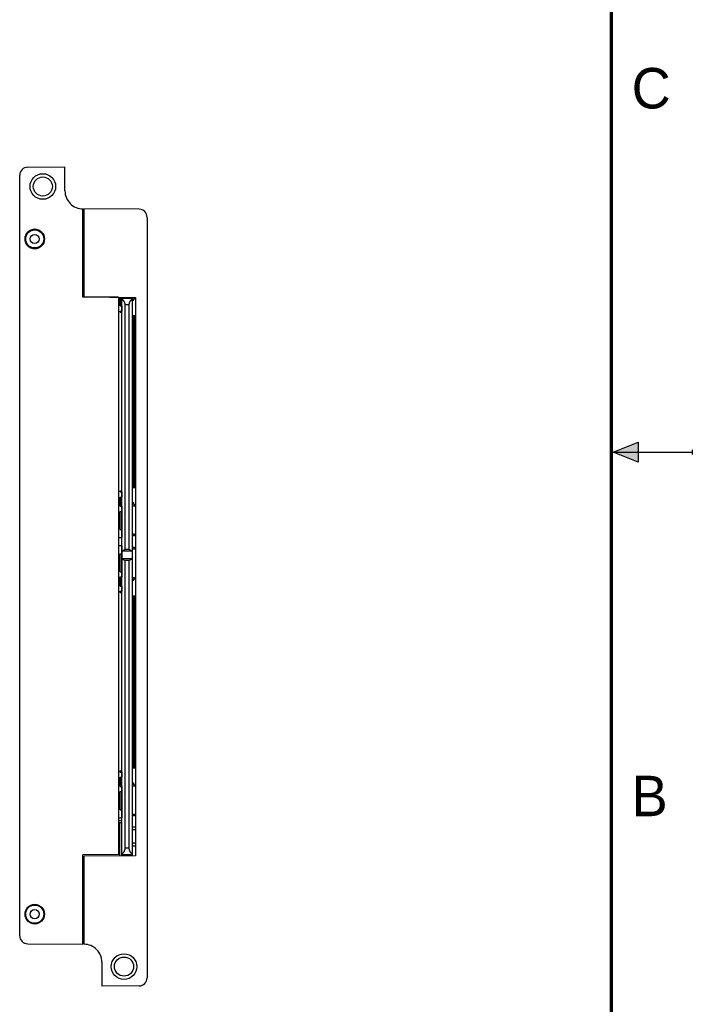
# Model space of a CAD drawing. Header units: inches. Extents: x 0 to 22, y 0 to 17.
# Tile 15 of 16: x 17.8 to 22, y 5.1 to 11.2. Entities that reach past the tile are written whole.
import ezdxf

# ---------------------------------------------------------------- set-up
doc = ezdxf.new("R2010")
doc.units = ezdxf.units.IN
doc.header["$LTSCALE"] = 1.21
doc.header["$MEASUREMENT"] = 0
doc.layers.get('0').update_dxf_attribs({"linetype": 'CONTINUOUS'})
doc.styles.get("Standard").update_dxf_attribs({"font": 'txt', "width": 0.8})

msp = doc.modelspace()

# ---------------------------------------------------------------- hatches: boundary and pattern name
at = {"linetype": 'CONTINUOUS'}
msp.add_hatch(color=2, dxfattribs=at).paths.add_polyline_path([(21.6663, 8.5625), (21.6663, 8.4375), (21.51, 8.5)])

# ---------------------------------------------------------------- linework, layer by layer
at = {"color": 7, "linetype": 'CONTINUOUS'}
for p, q in [((17.8914, 10.2619), (18.1218, 10.2639)), ((18.1218, 10.1149), (18.1218, 10.2639)), ((17.8418, 5.5111), (17.8418, 10.2119)), ((18.2328, 9.4575), (18.2328, 10.0049)), ((18.2388, 10.0049), (18.2388, 9.4601)), ((18.5803, 10.0019), (18.2388, 10.0049)), ((18.2328, 9.9715), (18.2388, 9.9714)), ((18.2388, 9.9715), (18.2358, 9.9715)), ((18.6298, 9.9519), (18.6298, 5.2511)), ((17.8911, 9.8585), (17.8905, 9.8585)), ((17.9792, 9.8585), (17.9786, 9.8585)), ((17.8905, 9.7785), (17.8911, 9.7785)), ((17.9786, 9.7785), (17.9792, 9.7785)), ((18.2328, 9.6115), (18.2388, 9.6115)), ((18.2376, 9.6115), (18.2376, 9.4575)), ((18.2376, 9.4936), (18.2328, 9.4936)), ((18.2376, 9.4735), (18.2328, 9.4735)), ((18.4518, 9.4575), (18.2328, 9.4575)), ((18.2388, 9.4601), (18.5588, 9.4573)), ((18.3951, 9.4587), (18.3951, 9.4575)), ((18.4518, 9.4575), (18.4518, 6.0134)), ((18.464, 9.404), (18.464, 9.4581)), ((18.464, 9.4503), (18.4738, 9.4503)), ((18.4699, 9.4503), (18.4699, 9.404)), ((18.4738, 6.0049), (18.4738, 9.4581)), ((18.5368, 9.451), (18.4738, 9.451)), ((18.5368, 9.4575), (18.5368, 6.0055)), ((18.5368, 9.4405), (18.5478, 9.4405)), ((18.5388, 9.3448), (18.5388, 9.4405)), ((18.5478, 9.4405), (18.5478, 9.4503)), ((18.5478, 9.4503), (18.5588, 9.4503)), ((18.5588, 9.4573), (18.5588, 6.0057)), ((18.464, 9.404), (18.473, 9.404)), ((18.473, 9.404), (18.473, 9.3725)), ((18.4935, 7.8987), (18.4935, 9.411)), ((18.5171, 9.411), (18.4935, 9.411)), ((18.5171, 9.411), (18.5171, 7.8987)), ((18.464, 9.3647), (18.464, 9.3725)), ((18.464, 9.3725), (18.473, 9.3725)), ((18.464, 9.3647), (18.4738, 9.3647)), ((18.4699, 9.3725), (18.4699, 9.3647)), ((18.5368, 9.3448), (18.5557, 9.3448)), ((18.5368, 9.3369), (18.5557, 9.3369)), ((18.5368, 9.329), (18.5557, 9.329)), ((18.5368, 9.3212), (18.5557, 9.3212)), ((18.5368, 9.3133), (18.5557, 9.3133)), ((18.5388, 9.329), (18.5388, 9.3369)), ((18.5388, 9.3133), (18.5388, 9.3212)), ((18.5557, 9.3448), (18.5557, 9.3369)), ((18.5557, 9.329), (18.5557, 9.3212)), ((18.5557, 9.3133), (18.5557, 9.3054)), ((18.5368, 9.3054), (18.5557, 9.3054)), ((18.5368, 9.2975), (18.5557, 9.2975)), ((18.5368, 9.2897), (18.5557, 9.2897)), ((18.5368, 9.2818), (18.5557, 9.2818)), ((18.5368, 9.2739), (18.5557, 9.2739)), ((18.5368, 9.266), (18.5557, 9.266)), ((18.5368, 9.2582), (18.5557, 9.2582)), ((18.5388, 9.2975), (18.5388, 9.3054)), ((18.5388, 9.2818), (18.5388, 9.2897)), ((18.5388, 9.266), (18.5388, 9.2739)), ((18.5388, 9.2503), (18.5388, 9.2582)), ((18.5557, 9.2975), (18.5557, 9.2897)), ((18.5557, 9.2818), (18.5557, 9.2739)), ((18.5557, 9.266), (18.5557, 9.2582)), ((18.5368, 9.2503), (18.5557, 9.2503)), ((18.5368, 9.2424), (18.5557, 9.2424)), ((18.5368, 9.2346), (18.5557, 9.2346)), ((18.5368, 9.2267), (18.5557, 9.2267)), ((18.5368, 9.2188), (18.5557, 9.2188)), ((18.5368, 9.2109), (18.5557, 9.2109)), ((18.5368, 9.2031), (18.5557, 9.2031)), ((18.5368, 9.1952), (18.5557, 9.1952)), ((18.5388, 9.2346), (18.5388, 9.2424)), ((18.5388, 9.2188), (18.5388, 9.2267)), ((18.5388, 9.2031), (18.5388, 9.2109)), ((18.5388, 9.1873), (18.5388, 9.1952)), ((18.5557, 9.2503), (18.5557, 9.2424)), ((18.5557, 9.2346), (18.5557, 9.2267)), ((18.5557, 9.2188), (18.5557, 9.2109)), ((18.5557, 9.2031), (18.5557, 9.1952)), ((18.5368, 9.1873), (18.5557, 9.1873)), ((18.5368, 9.1794), (18.5557, 9.1794)), ((18.5368, 9.1716), (18.5557, 9.1716)), ((18.5368, 9.1637), (18.5557, 9.1637)), ((18.5368, 9.1558), (18.5557, 9.1558)), ((18.5368, 9.1479), (18.5557, 9.1479)), ((18.5368, 9.1401), (18.5557, 9.1401)), ((18.5368, 9.1322), (18.5557, 9.1322)), ((18.5388, 9.1716), (18.5388, 9.1794)), ((18.5388, 9.1558), (18.5388, 9.1637)), ((18.5388, 9.1401), (18.5388, 9.1479)), ((18.5388, 9.1243), (18.5388, 9.1322)), ((18.5557, 9.1873), (18.5557, 9.1794)), ((18.5557, 9.1716), (18.5557, 9.1637)), ((18.5557, 9.1558), (18.5557, 9.1479)), ((18.5557, 9.1401), (18.5557, 9.1322)), ((18.5368, 9.1243), (18.5557, 9.1243)), ((18.5368, 9.1164), (18.5557, 9.1164)), ((18.5368, 9.1086), (18.5557, 9.1086)), ((18.5368, 9.1007), (18.5557, 9.1007)), ((18.5368, 9.0928), (18.5557, 9.0928)), ((18.5368, 9.0849), (18.5557, 9.0849)), ((18.5368, 9.0771), (18.5557, 9.0771)), ((18.5368, 9.0692), (18.5557, 9.0692)), ((18.5388, 9.1086), (18.5388, 9.1164)), ((18.5388, 9.0928), (18.5388, 9.1007)), ((18.5388, 9.0771), (18.5388, 9.0849)), ((18.5388, 9.0613), (18.5388, 9.0692)), ((18.5557, 9.1243), (18.5557, 9.1164)), ((18.5557, 9.1086), (18.5557, 9.1007)), ((18.5557, 9.0928), (18.5557, 9.0849)), ((18.5557, 9.0771), (18.5557, 9.0692)), ((18.5368, 9.0613), (18.5557, 9.0613)), ((18.5368, 9.0534), (18.5557, 9.0534)), ((18.5368, 9.0456), (18.5557, 9.0456)), ((18.5368, 9.0377), (18.5557, 9.0377)), ((18.5368, 9.0298), (18.5557, 9.0298)), ((18.5368, 9.022), (18.5557, 9.022)), ((18.5368, 9.0141), (18.5557, 9.0141)), ((18.5388, 9.0456), (18.5388, 9.0534)), ((18.5388, 9.0298), (18.5388, 9.0377)), ((18.5388, 9.0141), (18.5388, 9.022)), ((18.5557, 9.0613), (18.5557, 9.0534)), ((18.5557, 9.0456), (18.5557, 9.0377)), ((18.5557, 9.0298), (18.5557, 9.022)), ((18.5557, 9.0141), (18.5557, 9.0062)), ((18.5368, 9.0062), (18.5557, 9.0062)), ((18.5368, 8.9983), (18.5557, 8.9983)), ((18.5368, 8.9905), (18.5557, 8.9905)), ((18.5368, 8.9826), (18.5557, 8.9826)), ((18.5368, 8.9747), (18.5557, 8.9747)), ((18.5368, 8.9668), (18.5557, 8.9668)), ((18.5368, 8.959), (18.5557, 8.959)), ((18.5368, 8.9511), (18.5557, 8.9511)), ((18.5388, 8.9983), (18.5388, 9.0062)), ((18.5388, 8.9826), (18.5388, 8.9905)), ((18.5388, 8.9668), (18.5388, 8.9747)), ((18.5388, 8.9511), (18.5388, 8.959)), ((18.5557, 8.9983), (18.5557, 8.9905)), ((18.5557, 8.9826), (18.5557, 8.9747)), ((18.5557, 8.9668), (18.5557, 8.959)), ((18.5557, 8.9511), (18.5557, 8.9432)), ((18.5368, 8.9432), (18.5557, 8.9432)), ((18.5368, 8.9353), (18.5557, 8.9353)), ((18.5368, 8.9275), (18.5557, 8.9275)), ((18.5368, 8.9196), (18.5557, 8.9196)), ((18.5368, 8.9117), (18.5557, 8.9117)), ((18.5368, 8.9038), (18.5557, 8.9038)), ((18.5368, 8.896), (18.5557, 8.896)), ((18.5368, 8.8881), (18.5557, 8.8881)), ((18.5388, 8.9353), (18.5388, 8.9432)), ((18.5388, 8.9196), (18.5388, 8.9275)), ((18.5388, 8.9038), (18.5388, 8.9117)), ((18.5388, 8.8881), (18.5388, 8.896)), ((18.5557, 8.9353), (18.5557, 8.9275)), ((18.5557, 8.9196), (18.5557, 8.9117)), ((18.5557, 8.9038), (18.5557, 8.896)), ((18.5557, 8.8881), (18.5557, 8.8802)), ((18.5368, 8.8802), (18.5557, 8.8802)), ((18.5368, 8.8723), (18.5557, 8.8723)), ((18.5368, 8.8645), (18.5557, 8.8645)), ((18.5368, 8.8566), (18.5557, 8.8566)), ((18.5368, 8.8487), (18.5557, 8.8487)), ((18.5368, 8.8409), (18.5557, 8.8409)), ((18.5368, 8.833), (18.5557, 8.833)), ((18.5388, 8.8723), (18.5388, 8.8802)), ((18.5388, 8.8566), (18.5388, 8.8645)), ((18.5388, 8.8409), (18.5388, 8.8487)), ((18.5388, 8.8251), (18.5388, 8.833)), ((18.5557, 8.8723), (18.5557, 8.8645)), ((18.5557, 8.8566), (18.5557, 8.8487)), ((18.5557, 8.8409), (18.5557, 8.833)), ((18.5368, 8.8251), (18.5557, 8.8251)), ((18.5368, 8.8172), (18.5557, 8.8172)), ((18.5368, 8.8094), (18.5557, 8.8094)), ((18.5368, 8.8015), (18.5557, 8.8015)), ((18.5368, 8.7936), (18.5557, 8.7936)), ((18.5368, 8.7857), (18.5557, 8.7857)), ((18.5368, 8.7779), (18.5557, 8.7779)), ((18.5368, 8.77), (18.5557, 8.77)), ((18.5388, 8.8094), (18.5388, 8.8172)), ((18.5388, 8.7936), (18.5388, 8.8015)), ((18.5388, 8.7779), (18.5388, 8.7857)), ((18.5388, 8.7621), (18.5388, 8.77)), ((18.5557, 8.8251), (18.5557, 8.8172)), ((18.5557, 8.8094), (18.5557, 8.8015)), ((18.5557, 8.7936), (18.5557, 8.7857)), ((18.5557, 8.7779), (18.5557, 8.77)), ((18.5368, 8.7621), (18.5557, 8.7621)), ((18.5368, 8.7542), (18.5557, 8.7542)), ((18.5368, 8.7464), (18.5557, 8.7464)), ((18.5368, 8.7385), (18.5557, 8.7385)), ((18.5368, 8.7306), (18.5557, 8.7306)), ((18.5368, 8.7227), (18.5557, 8.7227)), ((18.5368, 8.7149), (18.5557, 8.7149)), ((18.5368, 8.707), (18.5557, 8.707)), ((18.5388, 8.7464), (18.5388, 8.7542)), ((18.5388, 8.7306), (18.5388, 8.7385)), ((18.5388, 8.7149), (18.5388, 8.7227)), ((18.5388, 8.6991), (18.5388, 8.707)), ((18.5557, 8.7621), (18.5557, 8.7542)), ((18.5557, 8.7464), (18.5557, 8.7385)), ((18.5557, 8.7306), (18.5557, 8.7227)), ((18.5557, 8.7149), (18.5557, 8.707)), ((18.5368, 8.6991), (18.5557, 8.6991)), ((18.5368, 8.6912), (18.5557, 8.6912)), ((18.5368, 8.6834), (18.5557, 8.6834)), ((18.5368, 8.6755), (18.5557, 8.6755)), ((18.5368, 8.6676), (18.5557, 8.6676)), ((18.5368, 8.6597), (18.5557, 8.6597)), ((18.5368, 8.6519), (18.5557, 8.6519)), ((18.5368, 8.644), (18.5557, 8.644)), ((18.5388, 8.6834), (18.5388, 8.6912)), ((18.5388, 8.6676), (18.5388, 8.6755)), ((18.5388, 8.6519), (18.5388, 8.6597)), ((18.5388, 8.6361), (18.5388, 8.644)), ((18.5557, 8.6991), (18.5557, 8.6912)), ((18.5557, 8.6834), (18.5557, 8.6755)), ((18.5557, 8.6676), (18.5557, 8.6597)), ((18.5557, 8.6519), (18.5557, 8.644)), ((18.5368, 8.6361), (18.5557, 8.6361)), ((18.5368, 8.6283), (18.5557, 8.6283)), ((18.5368, 8.6204), (18.5557, 8.6204)), ((18.5368, 8.6125), (18.5557, 8.6125)), ((18.5368, 8.6046), (18.5557, 8.6046)), ((18.5368, 8.5968), (18.5557, 8.5968)), ((18.5368, 8.5889), (18.5557, 8.5889)), ((18.5388, 8.6204), (18.5388, 8.6283)), ((18.5388, 8.6046), (18.5388, 8.6125)), ((18.5388, 8.5889), (18.5388, 8.5968)), ((18.5557, 8.6361), (18.5557, 8.6283)), ((18.5557, 8.6204), (18.5557, 8.6125)), ((18.5557, 8.6046), (18.5557, 8.5968)), ((18.5557, 8.5889), (18.5557, 8.581)), ((18.5368, 8.581), (18.5557, 8.581)), ((18.5368, 8.5731), (18.5557, 8.5731)), ((18.5368, 8.5653), (18.5557, 8.5653)), ((18.5368, 8.5574), (18.5557, 8.5574)), ((18.5368, 8.5495), (18.5557, 8.5495)), ((18.5368, 8.5416), (18.5557, 8.5416)), ((18.5368, 8.5338), (18.5557, 8.5338)), ((18.5368, 8.5259), (18.5557, 8.5259)), ((18.5388, 8.5731), (18.5388, 8.581)), ((18.5388, 8.5574), (18.5388, 8.5653)), ((18.5388, 8.5416), (18.5388, 8.5495)), ((18.5388, 8.5259), (18.5388, 8.5338)), ((18.5557, 8.5731), (18.5557, 8.5653)), ((18.5557, 8.5574), (18.5557, 8.5495)), ((18.5557, 8.5416), (18.5557, 8.5338)), ((18.5557, 8.5259), (18.5557, 8.518)), ((18.5368, 8.518), (18.5557, 8.518)), ((18.5368, 8.5101), (18.5557, 8.5101)), ((18.5368, 8.5023), (18.5557, 8.5023)), ((18.5368, 8.4944), (18.5557, 8.4944)), ((18.5368, 8.4865), (18.5557, 8.4865)), ((18.5368, 8.4786), (18.5557, 8.4786)), ((18.5368, 8.4708), (18.5557, 8.4708)), ((18.5368, 8.4629), (18.5557, 8.4629)), ((18.5388, 8.5101), (18.5388, 8.518)), ((18.5388, 8.4944), (18.5388, 8.5023)), ((18.5388, 8.4786), (18.5388, 8.4865)), ((18.5388, 8.4629), (18.5388, 8.4708)), ((18.5557, 8.5101), (18.5557, 8.5023)), ((18.5557, 8.4944), (18.5557, 8.4865)), ((18.5557, 8.4786), (18.5557, 8.4708)), ((18.5557, 8.4629), (18.5557, 8.455)), ((18.5368, 8.455), (18.5557, 8.455)), ((18.5368, 8.4472), (18.5557, 8.4472)), ((18.5368, 8.4393), (18.5557, 8.4393)), ((18.5368, 8.4314), (18.5557, 8.4314)), ((18.5368, 8.4235), (18.5557, 8.4235)), ((18.5368, 8.4157), (18.5557, 8.4157)), ((18.5368, 8.4078), (18.5557, 8.4078)), ((18.5368, 8.3999), (18.5557, 8.3999)), ((18.5388, 8.4472), (18.5388, 8.455)), ((18.5388, 8.4314), (18.5388, 8.4393)), ((18.5388, 8.4157), (18.5388, 8.4235)), ((18.5388, 8.3999), (18.5388, 8.4078)), ((18.5557, 8.4472), (18.5557, 8.4393)), ((18.5557, 8.4314), (18.5557, 8.4235)), ((18.5557, 8.4157), (18.5557, 8.4078)), ((18.5557, 8.3999), (18.5557, 8.392)), ((18.5368, 8.392), (18.5557, 8.392)), ((18.5368, 8.3842), (18.5557, 8.3842)), ((18.5368, 8.3763), (18.5557, 8.3763)), ((18.5368, 8.3684), (18.5557, 8.3684)), ((18.5368, 8.3605), (18.5557, 8.3605)), ((18.5368, 8.3527), (18.5557, 8.3527)), ((18.5368, 8.3448), (18.5557, 8.3448)), ((18.5388, 8.3842), (18.5388, 8.392)), ((18.5388, 8.3684), (18.5388, 8.3763)), ((18.5388, 8.3527), (18.5388, 8.3605)), ((18.5388, 8.3369), (18.5388, 8.3448)), ((18.5557, 8.3842), (18.5557, 8.3763)), ((18.5557, 8.3684), (18.5557, 8.3605)), ((18.5557, 8.3527), (18.5557, 8.3448)), ((18.5368, 8.3369), (18.5557, 8.3369)), ((18.5368, 8.329), (18.5557, 8.329)), ((18.5368, 8.3212), (18.5557, 8.3212)), ((18.5368, 8.3133), (18.5557, 8.3133)), ((18.5368, 8.3054), (18.5557, 8.3054)), ((18.5368, 8.2975), (18.5557, 8.2975)), ((18.5368, 8.2897), (18.5557, 8.2897)), ((18.5368, 8.2818), (18.5557, 8.2818)), ((18.5388, 8.3212), (18.5388, 8.329)), ((18.5388, 8.3054), (18.5388, 8.3133)), ((18.5388, 8.2897), (18.5388, 8.2975)), ((18.5388, 8.1865), (18.5388, 8.2818)), ((18.5557, 8.3369), (18.5557, 8.329)), ((18.5557, 8.3212), (18.5557, 8.3133)), ((18.5557, 8.3054), (18.5557, 8.2975)), ((18.5557, 8.2897), (18.5557, 8.2818)), ((18.464, 8.2544), (18.464, 8.2623)), ((18.464, 8.2623), (18.4738, 8.2623)), ((18.464, 8.2544), (18.473, 8.2544)), ((18.464, 8.1659), (18.464, 8.2229)), ((18.464, 8.2229), (18.473, 8.2229)), ((18.4699, 8.2623), (18.4699, 8.2544)), ((18.4699, 8.2229), (18.4699, 8.1767)), ((18.473, 8.2544), (18.473, 8.2229)), ((18.464, 8.1767), (18.4738, 8.1767)), ((18.464, 8.1659), (18.4738, 8.1659)), ((18.473, 8.1659), (18.473, 7.9729)), ((18.5478, 8.1865), (18.5368, 8.1865)), ((18.5368, 8.1688), (18.5588, 8.1688)), ((18.5388, 7.9936), (18.5388, 8.1688)), ((18.5478, 8.1767), (18.5478, 8.1865)), ((18.5478, 8.1767), (18.5588, 8.1767)), ((18.464, 8.0222), (18.464, 8.1344)), ((18.464, 8.1344), (18.473, 8.1344)), ((18.464, 8.0222), (18.4738, 8.0222)), ((18.4738, 7.9838), (18.473, 7.9838)), ((18.5522, 7.9936), (18.5368, 7.9936)), ((18.5522, 7.9838), (18.5368, 7.9838)), ((18.5388, 7.9112), (18.5388, 7.9838)), ((18.5501, 7.9936), (18.5501, 7.9838)), ((18.5522, 7.9936), (18.5522, 7.9838)), ((18.4518, 7.9729), (18.4738, 7.9729)), ((18.4738, 7.922), (18.4518, 7.922)), ((18.473, 7.922), (18.473, 7.7291)), ((18.464, 7.8728), (18.4738, 7.8728)), ((18.464, 7.7606), (18.464, 7.8728)), ((18.4738, 7.9112), (18.473, 7.9112)), ((18.5368, 7.8876), (18.4738, 7.8876)), ((18.4935, 7.8987), (18.4742, 7.8876)), ((18.5171, 7.8987), (18.4935, 7.8987)), ((18.5364, 7.8876), (18.5171, 7.8987)), ((18.5522, 7.9112), (18.5368, 7.9112)), ((18.5522, 7.9014), (18.5368, 7.9014)), ((18.5388, 7.7262), (18.5388, 7.9014)), ((18.5501, 7.9014), (18.5501, 7.9112)), ((18.5522, 7.9112), (18.5522, 7.9014)), ((18.5364, 7.8411), (18.4742, 7.8411)), ((18.4742, 7.8411), (18.4935, 7.83)), ((18.5171, 7.83), (18.4935, 7.83)), ((18.4935, 6.052), (18.4935, 7.83)), ((18.5171, 7.83), (18.5364, 7.8411)), ((18.5171, 7.83), (18.5171, 6.052)), ((18.464, 7.7606), (18.473, 7.7606)), ((18.464, 7.7291), (18.4738, 7.7291)), ((18.464, 7.672), (18.464, 7.7291)), ((18.464, 7.7183), (18.4738, 7.7183)), ((18.464, 7.672), (18.473, 7.672)), ((18.4699, 7.7183), (18.4699, 7.672)), ((18.473, 7.672), (18.473, 7.6405)), ((18.5368, 7.7262), (18.5588, 7.7262)), ((18.5368, 7.7085), (18.5478, 7.7085)), ((18.5388, 7.6128), (18.5388, 7.7085)), ((18.5478, 7.7183), (18.5588, 7.7183)), ((18.5478, 7.7085), (18.5478, 7.7183)), ((18.464, 7.6405), (18.473, 7.6405)), ((18.464, 7.6327), (18.464, 7.6405)), ((18.464, 7.6327), (18.4738, 7.6327)), ((18.4699, 7.6405), (18.4699, 7.6327)), ((18.5368, 7.6128), (18.5557, 7.6128)), ((18.5557, 7.6128), (18.5557, 7.6049)), ((18.5368, 7.6049), (18.5557, 7.6049)), ((18.5368, 7.597), (18.5557, 7.597)), ((18.5368, 7.5892), (18.5557, 7.5892)), ((18.5368, 7.5813), (18.5557, 7.5813)), ((18.5368, 7.5734), (18.5557, 7.5734)), ((18.5368, 7.5655), (18.5557, 7.5655)), ((18.5368, 7.5577), (18.5557, 7.5577)), ((18.5368, 7.5498), (18.5557, 7.5498)), ((18.5388, 7.597), (18.5388, 7.6049)), ((18.5388, 7.5813), (18.5388, 7.5892)), ((18.5388, 7.5655), (18.5388, 7.5734)), ((18.5388, 7.5498), (18.5388, 7.5577)), ((18.5557, 7.597), (18.5557, 7.5892)), ((18.5557, 7.5813), (18.5557, 7.5734)), ((18.5557, 7.5655), (18.5557, 7.5577)), ((18.5557, 7.5498), (18.5557, 7.5419)), ((18.5368, 7.5419), (18.5557, 7.5419)), ((18.5368, 7.534), (18.5557, 7.534)), ((18.5368, 7.5262), (18.5557, 7.5262)), ((18.5368, 7.5183), (18.5557, 7.5183)), ((18.5368, 7.5104), (18.5557, 7.5104)), ((18.5368, 7.5026), (18.5557, 7.5026)), ((18.5368, 7.4947), (18.5557, 7.4947)), ((18.5368, 7.4868), (18.5557, 7.4868)), ((18.5388, 7.534), (18.5388, 7.5419)), ((18.5388, 7.5183), (18.5388, 7.5262)), ((18.5388, 7.5026), (18.5388, 7.5104)), ((18.5388, 7.4868), (18.5388, 7.4947)), ((18.5557, 7.534), (18.5557, 7.5262)), ((18.5557, 7.5183), (18.5557, 7.5104)), ((18.5557, 7.5026), (18.5557, 7.4947)), ((18.5557, 7.4868), (18.5557, 7.4789)), ((18.5368, 7.4789), (18.5557, 7.4789)), ((18.5368, 7.4711), (18.5557, 7.4711)), ((18.5368, 7.4632), (18.5557, 7.4632)), ((18.5368, 7.4553), (18.5557, 7.4553)), ((18.5368, 7.4474), (18.5557, 7.4474)), ((18.5368, 7.4396), (18.5557, 7.4396)), ((18.5368, 7.4317), (18.5557, 7.4317)), ((18.5388, 7.4711), (18.5388, 7.4789)), ((18.5388, 7.4553), (18.5388, 7.4632)), ((18.5388, 7.4396), (18.5388, 7.4474)), ((18.5388, 7.4238), (18.5388, 7.4317)), ((18.5557, 7.4711), (18.5557, 7.4632)), ((18.5557, 7.4553), (18.5557, 7.4474)), ((18.5557, 7.4396), (18.5557, 7.4317)), ((18.5368, 7.4238), (18.5557, 7.4238)), ((18.5368, 7.4159), (18.5557, 7.4159)), ((18.5368, 7.4081), (18.5557, 7.4081)), ((18.5368, 7.4002), (18.5557, 7.4002)), ((18.5368, 7.3923), (18.5557, 7.3923)), ((18.5368, 7.3844), (18.5557, 7.3844)), ((18.5368, 7.3766), (18.5557, 7.3766)), ((18.5368, 7.3687), (18.5557, 7.3687)), ((18.5388, 7.4081), (18.5388, 7.4159)), ((18.5388, 7.3923), (18.5388, 7.4002)), ((18.5388, 7.3766), (18.5388, 7.3844)), ((18.5388, 7.3608), (18.5388, 7.3687)), ((18.5557, 7.4238), (18.5557, 7.4159)), ((18.5557, 7.4081), (18.5557, 7.4002)), ((18.5557, 7.3923), (18.5557, 7.3844)), ((18.5557, 7.3766), (18.5557, 7.3687)), ((18.5368, 7.3608), (18.5557, 7.3608)), ((18.5368, 7.3529), (18.5557, 7.3529)), ((18.5368, 7.3451), (18.5557, 7.3451)), ((18.5368, 7.3372), (18.5557, 7.3372)), ((18.5368, 7.3293), (18.5557, 7.3293)), ((18.5368, 7.3214), (18.5557, 7.3214)), ((18.5368, 7.3136), (18.5557, 7.3136)), ((18.5368, 7.3057), (18.5557, 7.3057)), ((18.5388, 7.3451), (18.5388, 7.3529)), ((18.5388, 7.3293), (18.5388, 7.3372)), ((18.5388, 7.3136), (18.5388, 7.3214)), ((18.5388, 7.2978), (18.5388, 7.3057)), ((18.5557, 7.3608), (18.5557, 7.3529)), ((18.5557, 7.3451), (18.5557, 7.3372)), ((18.5557, 7.3293), (18.5557, 7.3214)), ((18.5557, 7.3136), (18.5557, 7.3057)), ((18.5368, 7.2978), (18.5557, 7.2978)), ((18.5368, 7.29), (18.5557, 7.29)), ((18.5368, 7.2821), (18.5557, 7.2821)), ((18.5368, 7.2742), (18.5557, 7.2742)), ((18.5368, 7.2663), (18.5557, 7.2663)), ((18.5368, 7.2585), (18.5557, 7.2585)), ((18.5368, 7.2506), (18.5557, 7.2506)), ((18.5388, 7.2821), (18.5388, 7.29)), ((18.5388, 7.2663), (18.5388, 7.2742)), ((18.5388, 7.2506), (18.5388, 7.2585)), ((18.5557, 7.2978), (18.5557, 7.29)), ((18.5557, 7.2821), (18.5557, 7.2742)), ((18.5557, 7.2663), (18.5557, 7.2585)), ((18.5557, 7.2506), (18.5557, 7.2427)), ((18.5368, 7.2427), (18.5557, 7.2427)), ((18.5368, 7.2348), (18.5557, 7.2348)), ((18.5368, 7.227), (18.5557, 7.227)), ((18.5368, 7.2191), (18.5557, 7.2191)), ((18.5368, 7.2112), (18.5557, 7.2112)), ((18.5368, 7.2033), (18.5557, 7.2033)), ((18.5368, 7.1955), (18.5557, 7.1955)), ((18.5368, 7.1876), (18.5557, 7.1876)), ((18.5388, 7.2348), (18.5388, 7.2427)), ((18.5388, 7.2191), (18.5388, 7.227)), ((18.5388, 7.2033), (18.5388, 7.2112)), ((18.5388, 7.1876), (18.5388, 7.1955)), ((18.5557, 7.2348), (18.5557, 7.227)), ((18.5557, 7.2191), (18.5557, 7.2112)), ((18.5557, 7.2033), (18.5557, 7.1955)), ((18.5557, 7.1876), (18.5557, 7.1797)), ((18.5368, 7.1797), (18.5557, 7.1797)), ((18.5368, 7.1718), (18.5557, 7.1718)), ((18.5368, 7.164), (18.5557, 7.164)), ((18.5368, 7.1561), (18.5557, 7.1561)), ((18.5368, 7.1482), (18.5557, 7.1482)), ((18.5368, 7.1403), (18.5557, 7.1403)), ((18.5368, 7.1325), (18.5557, 7.1325)), ((18.5368, 7.1246), (18.5557, 7.1246)), ((18.5388, 7.1718), (18.5388, 7.1797)), ((18.5388, 7.1561), (18.5388, 7.164)), ((18.5388, 7.1403), (18.5388, 7.1482)), ((18.5388, 7.1246), (18.5388, 7.1325)), ((18.5557, 7.1718), (18.5557, 7.164)), ((18.5557, 7.1561), (18.5557, 7.1482)), ((18.5557, 7.1403), (18.5557, 7.1325)), ((18.5557, 7.1246), (18.5557, 7.1167)), ((18.5368, 7.1167), (18.5557, 7.1167)), ((18.5368, 7.1089), (18.5557, 7.1089)), ((18.5368, 7.101), (18.5557, 7.101)), ((18.5368, 7.0931), (18.5557, 7.0931)), ((18.5368, 7.0852), (18.5557, 7.0852)), ((18.5368, 7.0774), (18.5557, 7.0774)), ((18.5368, 7.0695), (18.5557, 7.0695)), ((18.5368, 7.0616), (18.5557, 7.0616)), ((18.5388, 7.1089), (18.5388, 7.1167)), ((18.5388, 7.0931), (18.5388, 7.101)), ((18.5388, 7.0774), (18.5388, 7.0852)), ((18.5388, 7.0616), (18.5388, 7.0695)), ((18.5557, 7.1089), (18.5557, 7.101)), ((18.5557, 7.0931), (18.5557, 7.0852)), ((18.5557, 7.0774), (18.5557, 7.0695)), ((18.5557, 7.0616), (18.5557, 7.0537)), ((18.5368, 7.0537), (18.5557, 7.0537)), ((18.5368, 7.0459), (18.5557, 7.0459)), ((18.5368, 7.038), (18.5557, 7.038)), ((18.5368, 7.0301), (18.5557, 7.0301)), ((18.5368, 7.0222), (18.5557, 7.0222)), ((18.5368, 7.0144), (18.5557, 7.0144)), ((18.5368, 7.0065), (18.5557, 7.0065)), ((18.5388, 7.0459), (18.5388, 7.0537)), ((18.5388, 7.0301), (18.5388, 7.038)), ((18.5388, 7.0144), (18.5388, 7.0222)), ((18.5388, 6.9986), (18.5388, 7.0065)), ((18.5557, 7.0459), (18.5557, 7.038)), ((18.5557, 7.0301), (18.5557, 7.0222)), ((18.5557, 7.0144), (18.5557, 7.0065)), ((18.5368, 6.9986), (18.5557, 6.9986)), ((18.5368, 6.9907), (18.5557, 6.9907)), ((18.5368, 6.9829), (18.5557, 6.9829)), ((18.5368, 6.975), (18.5557, 6.975)), ((18.5368, 6.9671), (18.5557, 6.9671)), ((18.5368, 6.9592), (18.5557, 6.9592)), ((18.5368, 6.9514), (18.5557, 6.9514)), ((18.5368, 6.9435), (18.5557, 6.9435)), ((18.5388, 6.9829), (18.5388, 6.9907)), ((18.5388, 6.9671), (18.5388, 6.975)), ((18.5388, 6.9514), (18.5388, 6.9592)), ((18.5388, 6.9356), (18.5388, 6.9435)), ((18.5557, 6.9986), (18.5557, 6.9907)), ((18.5557, 6.9829), (18.5557, 6.975)), ((18.5557, 6.9671), (18.5557, 6.9592)), ((18.5557, 6.9514), (18.5557, 6.9435)), ((18.5368, 6.9356), (18.5557, 6.9356)), ((18.5368, 6.9277), (18.5557, 6.9277)), ((18.5368, 6.9199), (18.5557, 6.9199)), ((18.5368, 6.912), (18.5557, 6.912)), ((18.5368, 6.9041), (18.5557, 6.9041)), ((18.5368, 6.8963), (18.5557, 6.8963)), ((18.5368, 6.8884), (18.5557, 6.8884)), ((18.5368, 6.8805), (18.5557, 6.8805)), ((18.5388, 6.9199), (18.5388, 6.9277)), ((18.5388, 6.9041), (18.5388, 6.912)), ((18.5388, 6.8884), (18.5388, 6.8963)), ((18.5388, 6.8726), (18.5388, 6.8805)), ((18.5557, 6.9356), (18.5557, 6.9277)), ((18.5557, 6.9199), (18.5557, 6.912)), ((18.5557, 6.9041), (18.5557, 6.8963)), ((18.5557, 6.8884), (18.5557, 6.8805)), ((18.5368, 6.8726), (18.5557, 6.8726)), ((18.5368, 6.8648), (18.5557, 6.8648)), ((18.5368, 6.8569), (18.5557, 6.8569)), ((18.5368, 6.849), (18.5557, 6.849)), ((18.5368, 6.8411), (18.5557, 6.8411)), ((18.5368, 6.8333), (18.5557, 6.8333)), ((18.5368, 6.8254), (18.5557, 6.8254)), ((18.5368, 6.8175), (18.5557, 6.8175)), ((18.5388, 6.8569), (18.5388, 6.8648)), ((18.5388, 6.8411), (18.5388, 6.849)), ((18.5388, 6.8254), (18.5388, 6.8333)), ((18.5388, 6.8096), (18.5388, 6.8175)), ((18.5557, 6.8726), (18.5557, 6.8648)), ((18.5557, 6.8569), (18.5557, 6.849)), ((18.5557, 6.8411), (18.5557, 6.8333)), ((18.5557, 6.8254), (18.5557, 6.8175)), ((18.5368, 6.8096), (18.5557, 6.8096)), ((18.5368, 6.8018), (18.5557, 6.8018)), ((18.5368, 6.7939), (18.5557, 6.7939)), ((18.5368, 6.786), (18.5557, 6.786)), ((18.5368, 6.7781), (18.5557, 6.7781)), ((18.5368, 6.7703), (18.5557, 6.7703)), ((18.5368, 6.7624), (18.5557, 6.7624)), ((18.5388, 6.7939), (18.5388, 6.8018)), ((18.5388, 6.7781), (18.5388, 6.786)), ((18.5388, 6.7624), (18.5388, 6.7703)), ((18.5557, 6.8096), (18.5557, 6.8018)), ((18.5557, 6.7939), (18.5557, 6.786)), ((18.5557, 6.7781), (18.5557, 6.7703)), ((18.5557, 6.7624), (18.5557, 6.7545)), ((18.5368, 6.7545), (18.5557, 6.7545)), ((18.5368, 6.7466), (18.5557, 6.7466)), ((18.5368, 6.7388), (18.5557, 6.7388)), ((18.5368, 6.7309), (18.5557, 6.7309)), ((18.5368, 6.723), (18.5557, 6.723)), ((18.5368, 6.7152), (18.5557, 6.7152)), ((18.5368, 6.7073), (18.5557, 6.7073)), ((18.5368, 6.6994), (18.5557, 6.6994)), ((18.5388, 6.7466), (18.5388, 6.7545)), ((18.5388, 6.7309), (18.5388, 6.7388)), ((18.5388, 6.7152), (18.5388, 6.723)), ((18.5388, 6.6994), (18.5388, 6.7073)), ((18.5557, 6.7466), (18.5557, 6.7388)), ((18.5557, 6.7309), (18.5557, 6.723)), ((18.5557, 6.7152), (18.5557, 6.7073)), ((18.5557, 6.6994), (18.5557, 6.6915)), ((18.5368, 6.6915), (18.5557, 6.6915)), ((18.5368, 6.6837), (18.5557, 6.6837)), ((18.5368, 6.6758), (18.5557, 6.6758)), ((18.5368, 6.6679), (18.5557, 6.6679)), ((18.5368, 6.66), (18.5557, 6.66)), ((18.5368, 6.6522), (18.5557, 6.6522)), ((18.5368, 6.6443), (18.5557, 6.6443)), ((18.5368, 6.6364), (18.5557, 6.6364)), ((18.5388, 6.6837), (18.5388, 6.6915)), ((18.5388, 6.6679), (18.5388, 6.6758)), ((18.5388, 6.6522), (18.5388, 6.66)), ((18.5388, 6.6364), (18.5388, 6.6443)), ((18.5557, 6.6837), (18.5557, 6.6758)), ((18.5557, 6.6679), (18.5557, 6.66)), ((18.5557, 6.6522), (18.5557, 6.6443)), ((18.5557, 6.6364), (18.5557, 6.6285)), ((18.5368, 6.6285), (18.5557, 6.6285)), ((18.5368, 6.6207), (18.5557, 6.6207)), ((18.5368, 6.6128), (18.5557, 6.6128)), ((18.5368, 6.6049), (18.5557, 6.6049)), ((18.5368, 6.597), (18.5557, 6.597)), ((18.5368, 6.5892), (18.5557, 6.5892)), ((18.5368, 6.5813), (18.5557, 6.5813)), ((18.5368, 6.5734), (18.5557, 6.5734)), ((18.5388, 6.6207), (18.5388, 6.6285)), ((18.5388, 6.6049), (18.5388, 6.6128)), ((18.5388, 6.5892), (18.5388, 6.597)), ((18.5388, 6.5734), (18.5388, 6.5813)), ((18.5557, 6.6207), (18.5557, 6.6128)), ((18.5557, 6.6049), (18.5557, 6.597)), ((18.5557, 6.5892), (18.5557, 6.5813)), ((18.5557, 6.5734), (18.5557, 6.5655)), ((18.464, 6.5303), (18.4738, 6.5303)), ((18.464, 6.5224), (18.464, 6.5303)), ((18.464, 6.5224), (18.473, 6.5224)), ((18.4699, 6.5303), (18.4699, 6.5224)), ((18.473, 6.5224), (18.473, 6.4909)), ((18.5368, 6.5655), (18.5557, 6.5655)), ((18.5368, 6.5577), (18.5557, 6.5577)), ((18.5368, 6.5498), (18.5557, 6.5498)), ((18.5388, 6.5577), (18.5388, 6.5655)), ((18.5388, 6.4545), (18.5388, 6.5498)), ((18.5557, 6.5577), (18.5557, 6.5498)), ((18.464, 6.4909), (18.473, 6.4909)), ((18.464, 6.4339), (18.464, 6.4909)), ((18.4699, 6.4909), (18.4699, 6.4447)), ((18.5478, 6.4545), (18.5368, 6.4545)), ((18.5478, 6.4447), (18.5478, 6.4545)), ((18.464, 6.4447), (18.4738, 6.4447)), ((18.464, 6.4339), (18.4738, 6.4339)), ((18.464, 6.4024), (18.473, 6.4024)), ((18.464, 6.2902), (18.464, 6.4024)), ((18.473, 6.4339), (18.473, 6.2409)), ((18.5368, 6.4368), (18.5588, 6.4368)), ((18.5388, 6.2616), (18.5388, 6.4368)), ((18.5478, 6.4447), (18.5588, 6.4447)), ((18.464, 6.2902), (18.4738, 6.2902)), ((18.4518, 6.2409), (18.4738, 6.2409)), ((18.4518, 6.2235), (18.4738, 6.2235)), ((18.4518, 6.2104), (18.4738, 6.2104)), ((18.4581, 6.2104), (18.4581, 6.0048)), ((18.4738, 6.2518), (18.473, 6.2518)), ((18.5522, 6.2616), (18.5368, 6.2616)), ((18.5522, 6.2518), (18.5368, 6.2518)), ((18.5388, 6.1848), (18.5388, 6.2518)), ((18.5501, 6.2616), (18.5501, 6.2518)), ((18.5522, 6.2616), (18.5522, 6.2518)), ((18.5368, 6.1848), (18.5588, 6.1848)), ((18.5588, 6.1651), (18.5368, 6.1651)), ((18.5388, 6.0848), (18.5388, 6.1651)), ((18.5171, 6.052), (18.4935, 6.052)), ((18.5368, 6.0848), (18.5588, 6.0848)), ((18.5588, 6.0651), (18.5368, 6.0651)), ((18.5388, 6.0055), (18.5388, 6.0651)), ((18.4518, 6.0134), (18.2328, 6.0115)), ((18.2328, 5.4581), (18.2328, 6.0115)), ((18.5588, 6.0057), (18.2388, 6.0029)), ((18.2388, 6.0029), (18.2388, 5.4581)), ((18.5368, 6.012), (18.4738, 6.012)), ((18.2388, 5.8515), (18.2328, 5.8515)), ((17.8911, 5.6845), (17.8905, 5.6845)), ((17.9792, 5.6845), (17.9786, 5.6845)), ((17.8905, 5.6045), (17.8911, 5.6045)), ((17.9786, 5.6045), (17.9792, 5.6045)), ((18.2328, 5.4915), (18.2358, 5.4915)), ((18.2388, 5.4915), (18.2328, 5.4915)), ((17.8914, 5.4611), (18.2328, 5.4581)), ((18.3498, 5.3481), (18.3498, 5.199)), ((18.5803, 5.2011), (18.3498, 5.199))]:
    msp.add_line(p, q, dxfattribs=at)
at = {"color": 2, "linetype": 'CONTINUOUS'}
for p, q in [((21.51, 8.5), (21.6663, 8.5625)), ((21.6663, 8.5625), (21.6663, 8.4375)), ((21.51, 8.5), (22, 8.5)), ((21.6663, 8.4375), (21.51, 8.5)), ((22, 8.515), (22, 8.485))]:
    msp.add_line(p, q, dxfattribs=at)
at = {"color": 7, "linetype": 'CONTINUOUS', "const_width": 0.02}
msp.add_lwpolyline([(21.5, 0.5), (21.5, 16.5)], dxfattribs=at)
at = {"color": 7, "linetype": 'CONTINUOUS'}
for centre, radius in [((17.9848, 10.1425), 0.0791), ((17.9848, 10.1425), 0.0591), ((17.9348, 9.8185), 0.06), ((17.9348, 9.8185), 0.056), ((17.9348, 9.8185), 0.028), ((17.9348, 5.6445), 0.06), ((17.9348, 5.6445), 0.056), ((17.9348, 5.6445), 0.028), ((18.4868, 5.3205), 0.0791), ((18.4868, 5.3205), 0.0591)]:
    msp.add_circle(centre, radius, dxfattribs=at)
for centre, radius, start, end in [((17.8918, 10.2119), 0.05, 90.5, 180), ((18.2318, 10.1149), 0.11, 180, 270.52085), ((18.5798, 9.9519), 0.05, 0, 89.5), ((17.9348, 9.8185), 0.0597, 42.05871, 137.94129), ((17.9348, 9.8185), 0.0593, 42.44531, 137.55469), ((17.9348, 9.8185), 0.0597, 222.05871, 317.94129), ((17.9348, 9.8185), 0.0593, 222.44531, 317.55469), ((17.9348, 5.6445), 0.0597, 42.05871, 137.94129), ((17.9348, 5.6445), 0.0593, 42.44531, 137.55469), ((17.9348, 5.6445), 0.0597, 222.05871, 317.94129), ((17.9348, 5.6445), 0.0593, 222.44531, 317.55469), ((17.8918, 5.5111), 0.05, 180, 269.5), ((18.2398, 5.3481), 0.11, 0, 90.52085), ((18.5798, 5.2511), 0.05, 270.5, 360)]:
    msp.add_arc(centre, radius, start, end, dxfattribs=at)
for points, knots in [([(18.4935, 9.411), (18.4935, 9.4114), (18.4935, 9.4124), (18.4934, 9.4138), (18.4933, 9.4152), (18.4931, 9.4165), (18.4929, 9.4179), (18.4926, 9.4193), (18.4923, 9.4207), (18.4919, 9.4221), (18.4915, 9.4235), (18.491, 9.4249), (18.4905, 9.4263), (18.4899, 9.4277), (18.4892, 9.4291), (18.4884, 9.4305), (18.4876, 9.4319), (18.4868, 9.4332), (18.4858, 9.4346), (18.4848, 9.4359), (18.4837, 9.4372), (18.4825, 9.4385), (18.4813, 9.4398), (18.4799, 9.441), (18.4785, 9.4422), (18.477, 9.4433), (18.4755, 9.4444), (18.4744, 9.4451), (18.4738, 9.4454)], [0, 0, 0, 0, 0.033466, 0.067008, 0.100635, 0.134368, 0.168322, 0.202535, 0.237013, 0.271819, 0.307042, 0.342693, 0.378778, 0.415396, 0.452584, 0.490342, 0.528737, 0.567824, 0.6076, 0.648087, 0.689353, 0.731382, 0.774181, 0.817791, 0.862174, 0.907317, 0.953266, 1, 1, 1, 1]), ([(18.5368, 9.4454), (18.5363, 9.4451), (18.5352, 9.4444), (18.5336, 9.4433), (18.5321, 9.4422), (18.5307, 9.441), (18.5294, 9.4398), (18.5281, 9.4385), (18.527, 9.4372), (18.5259, 9.4359), (18.5248, 9.4346), (18.5239, 9.4332), (18.523, 9.4319), (18.5222, 9.4305), (18.5215, 9.4291), (18.5208, 9.4277), (18.5202, 9.4263), (18.5196, 9.4249), (18.5192, 9.4235), (18.5187, 9.4221), (18.5183, 9.4207), (18.518, 9.4193), (18.5177, 9.4179), (18.5175, 9.4165), (18.5174, 9.4152), (18.5172, 9.4138), (18.5172, 9.4124), (18.5171, 9.4114), (18.5171, 9.411)], [0, 0, 0, 0, 0.046734, 0.092683, 0.137826, 0.182209, 0.225819, 0.268618, 0.310647, 0.351913, 0.3924, 0.432176, 0.471263, 0.509658, 0.547416, 0.584604, 0.621222, 0.657307, 0.692958, 0.728181, 0.762987, 0.797465, 0.831678, 0.865632, 0.899365, 0.932992, 0.966534, 1, 1, 1, 1]), ([(18.4738, 6.0175), (18.4744, 6.0179), (18.4755, 6.0186), (18.477, 6.0196), (18.4785, 6.0208), (18.4799, 6.022), (18.4813, 6.0232), (18.4825, 6.0244), (18.4837, 6.0257), (18.4848, 6.0271), (18.4858, 6.0284), (18.4868, 6.0298), (18.4876, 6.0311), (18.4884, 6.0325), (18.4892, 6.0339), (18.4899, 6.0353), (18.4905, 6.0367), (18.491, 6.0381), (18.4915, 6.0395), (18.4919, 6.0409), (18.4923, 6.0423), (18.4926, 6.0436), (18.4929, 6.045), (18.4931, 6.0464), (18.4933, 6.0478), (18.4934, 6.0492), (18.4935, 6.0506), (18.4935, 6.0515), (18.4935, 6.052)], [0, 0, 0, 0, 0.046734, 0.092682, 0.137825, 0.182209, 0.225818, 0.268617, 0.310647, 0.351912, 0.392398, 0.432175, 0.471261, 0.509653, 0.547413, 0.584601, 0.621218, 0.657303, 0.692954, 0.728177, 0.762981, 0.797461, 0.831674, 0.865628, 0.899362, 0.932991, 0.966533, 1, 1, 1, 1]), ([(18.5171, 6.052), (18.5171, 6.0515), (18.5172, 6.0506), (18.5172, 6.0492), (18.5174, 6.0478), (18.5175, 6.0464), (18.5177, 6.045), (18.518, 6.0436), (18.5183, 6.0423), (18.5187, 6.0409), (18.5192, 6.0395), (18.5196, 6.0381), (18.5202, 6.0367), (18.5208, 6.0353), (18.5215, 6.0339), (18.5222, 6.0325), (18.523, 6.0311), (18.5239, 6.0298), (18.5248, 6.0284), (18.5259, 6.0271), (18.527, 6.0257), (18.5281, 6.0244), (18.5294, 6.0232), (18.5307, 6.022), (18.5321, 6.0208), (18.5336, 6.0196), (18.5352, 6.0186), (18.5363, 6.0179), (18.5368, 6.0175)], [0, 0, 0, 0, 0.033467, 0.067009, 0.100638, 0.134372, 0.168326, 0.202539, 0.237019, 0.271823, 0.307046, 0.342697, 0.378782, 0.415399, 0.452587, 0.490347, 0.528739, 0.567825, 0.607602, 0.648088, 0.689353, 0.731383, 0.774182, 0.817791, 0.862175, 0.907318, 0.953266, 1, 1, 1, 1])]:
    msp.add_open_spline(points, degree=3, knots=knots, dxfattribs=at)

# ---------------------------------------------------------------- texts
at = {"color": 2, "linetype": 'CONTINUOUS'}
for s, p in [('C', (21.625, 10.625)), ('B', (21.625, 6.25))]:
    msp.add_text(s, height=0.25, dxfattribs=at).set_placement(p)

doc.saveas('drawing.dxf')
